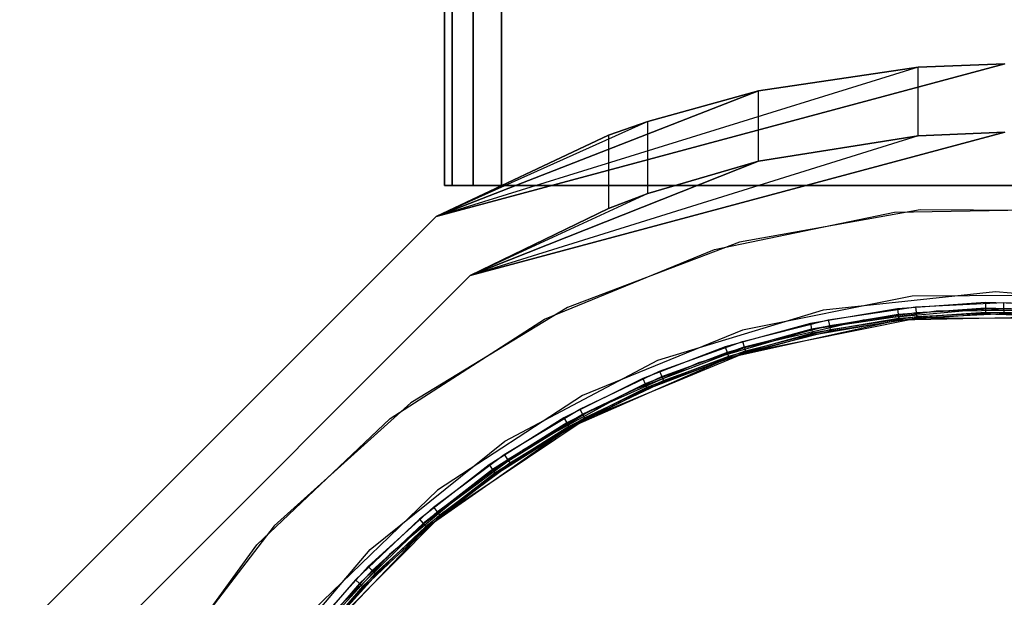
# Model space of a CAD drawing. Extents: x -2 to 2, y -2 to 5.79.
# Tile 6 of 9: x -1.73 to 0, y 1.06 to 2.08. Entities that reach past the tile are written whole.
import ezdxf

# ---------------------------------------------------------------- set-up
doc = ezdxf.new("R2010")
doc.units = 0
doc.header["$LTSCALE"] = 2.54
doc.layers.get('0').update_dxf_attribs({"color": 13, "linetype": 'CONTINUOUS'})

# ---------------------------------------------------------------- blocks, each defined once
blk = doc.blocks.new('GRUPUJ_5')
at = {"color": 0}
for p, q in [((1.015, 7.7863, 11.0792), (1.015, 3.7863, 11.0792)), ((1.015, 3.7863, 25.8792), (1.015, 7.7863, 25.8792)), ((1.015, 7.7863, 11.0792), (1.015, 3.7863, 11.0792)), ((1.015, 3.7863, 25.8792), (1.015, 7.7863, 25.8792)), ((1.0284, 3.7863, 11.0292), (1.0284, 7.7863, 11.0292)), ((1.0284, 7.7863, 25.9292), (1.0284, 3.7863, 25.9292)), ((1.0284, 3.7863, 11.0292), (1.0284, 7.7863, 11.0292)), ((1.0284, 7.7863, 25.9292), (1.0284, 3.7863, 25.9292)), ((1.065, 3.7863, 10.9926), (1.065, 7.7863, 10.9926)), ((1.065, 3.7863, 10.9926), (1.065, 7.7863, 10.9926)), ((1.065, 7.7863, 25.9658), (1.065, 3.7863, 25.9658)), ((1.065, 7.7863, 25.9658), (1.065, 3.7863, 25.9658)), ((1.115, 3.7863, 10.9792), (1.115, 7.7863, 10.9792)), ((1.115, 7.7863, 25.9792), (1.115, 3.7863, 25.9792)), ((1.115, 3.7863, 10.9792), (1.115, 7.7863, 10.9792)), ((1.115, 7.7863, 25.9792), (1.115, 3.7863, 25.9792)), ((1, 3.7321), (2, 4)), ((1, 3.7321), (2, 4)), ((2, 4, 23.3125), (1, 3.7321, 60)), ((2, 4, 60), (1, 3.7321, 60)), ((2, 4, 23.3125), (1, 3.7321, 60)), ((2, 4, 60), (1, 3.7321, 60)), ((1.8473, 3.9942, 19.73), (2, 4)), ((2, 4, 23.3125), (1.8473, 3.9942, 23.2949)), ((1.8473, 3.9942, 19.73), (2, 4)), ((1.8473, 3.9942, 19.73), (2, 4, 19.7125)), ((1.8473, 3.9942, 19.73), (2, 4, 19.7125)), ((2, 4, 23.3125), (1.8473, 3.9942, 23.2949)), ((1.8473, 3.9942, 19.73), (1, 3.7321)), ((1.8473, 3.9942, 23.2949), (1, 3.7321, 60)), ((1.8473, 3.9942, 19.73), (1, 3.7321)), ((1.8473, 3.9942, 23.2949), (1, 3.7321, 60)), ((1.8473, 3.9942, 23.2949), (1.5666, 3.9525, 23.1598)), ((1.5666, 3.9525, 19.8652), (1.8473, 3.9942, 19.73)), ((1.5666, 3.9525, 19.8652), (1.8473, 3.9942, 19.73)), ((1.8473, 3.9942, 23.2949), (1.5666, 3.9525, 23.1598)), ((1.8473, 3.8738, 19.73), (1.8473, 3.9942, 19.73)), ((1.8473, 3.8738, 19.73), (1.8473, 3.9942, 19.73)), ((1.8473, 3.8738, 23.2949), (1.8473, 3.9942, 23.2949)), ((1.8473, 3.8738, 23.2949), (1.8473, 3.9942, 23.2949)), ((1, 3.7321, 60), (1.5666, 3.9525, 23.1598)), ((1.5666, 3.9525, 19.8652), (1, 3.7321)), ((1, 3.7321, 60), (1.5666, 3.9525, 23.1598)), ((1.5666, 3.9525, 19.8652), (1, 3.7321)), ((1.5666, 3.9525, 23.1598), (1.3724, 3.899, 22.9162)), ((1.3724, 3.899, 20.1087), (1.5666, 3.9525, 19.8652)), ((1.5666, 3.9525, 23.1598), (1.3724, 3.899, 22.9162)), ((1.3724, 3.899, 20.1087), (1.5666, 3.9525, 19.8652)), ((1.5666, 3.8294, 19.8652), (1.5666, 3.9525, 19.8652)), ((1.5666, 3.8294, 23.1598), (1.5666, 3.9525, 23.1598)), ((1.5666, 3.8294, 19.8652), (1.5666, 3.9525, 19.8652)), ((1.5666, 3.8294, 23.1598), (1.5666, 3.9525, 23.1598)), ((1.3724, 3.899, 22.9162), (1, 3.7321, 60)), ((1.3724, 3.899, 20.1087), (1, 3.7321)), ((1.3724, 3.899, 20.1087), (1, 3.7321)), ((1.3724, 3.899, 22.9162), (1, 3.7321, 60)), ((1.303, 3.8746, 20.4125), (1.3724, 3.899, 20.1087)), ((1.3724, 3.899, 22.9162), (1.303, 3.8746, 22.6125)), ((1.3724, 3.899, 22.9162), (1.303, 3.8746, 22.6125)), ((1.303, 3.8746, 20.4125), (1.3724, 3.899, 20.1087)), ((1.3724, 3.7721, 22.9162), (1.3724, 3.899, 22.9162)), ((1.3724, 3.7721, 20.1087), (1.3724, 3.899, 20.1087)), ((1.3724, 3.7721, 22.9162), (1.3724, 3.899, 22.9162)), ((1.3724, 3.7721, 20.1087), (1.3724, 3.899, 20.1087)), ((2, 3.88, 19.7125), (1.06, 3.6281)), ((2, 3.88, 19.7125), (1.06, 3.6281)), ((2, 3.88), (1.06, 3.6281)), ((2, 3.88), (1.06, 3.6281)), ((1.06, 3.6281, 60), (2, 3.88, 60)), ((1.06, 3.6281, 60), (2, 3.88, 60)), ((2, 3.88, 19.7125), (1.8473, 3.8738, 19.73)), ((1.8473, 3.8738, 23.2949), (2, 3.88, 60)), ((1.8473, 3.8738, 23.2949), (2, 3.88, 60)), ((1.8473, 3.8738, 23.2949), (2, 3.88, 23.3125)), ((2, 3.88, 19.7125), (1.8473, 3.8738, 19.73)), ((1.8473, 3.8738, 23.2949), (2, 3.88, 23.3125)), ((1, 3.7321), (1.303, 3.8746, 20.4125)), ((1, 3.7321), (1.303, 3.8746, 20.4125)), ((1.303, 3.8746, 22.6125), (1, 3.7321, 60)), ((1.303, 3.8746, 22.6125), (1, 3.7321, 60)), ((1.8473, 3.8738, 19.73), (1.06, 3.6281)), ((1.8473, 3.8738, 19.73), (1.06, 3.6281)), ((1.8473, 3.8738, 23.2949), (1.06, 3.6281, 60)), ((1.8473, 3.8738, 23.2949), (1.06, 3.6281, 60)), ((1.303, 3.8746, 22.6125), (1.303, 3.8746, 20.4125)), ((1.303, 3.8746, 22.6125), (1.303, 3.746, 22.6125)), ((1.303, 3.8746, 20.4125), (1.303, 3.746, 20.4125)), ((1.303, 3.8746, 20.4125), (1.303, 3.746, 20.4125)), ((1.303, 3.8746, 22.6125), (1.303, 3.8746, 20.4125)), ((1.303, 3.8746, 22.6125), (1.303, 3.746, 22.6125)), ((1.8473, 3.8738, 19.73), (1.5666, 3.8294, 19.8652)), ((1.5666, 3.8294, 23.1598), (1.8473, 3.8738, 23.2949)), ((1.8473, 3.8738, 19.73), (1.5666, 3.8294, 19.8652)), ((1.5666, 3.8294, 23.1598), (1.8473, 3.8738, 23.2949)), ((1.06, 3.6281), (1.5666, 3.8294, 19.8652)), ((1.5666, 3.8294, 23.1598), (1.06, 3.6281, 60)), ((1.5666, 3.8294, 23.1598), (1.06, 3.6281, 60)), ((1.06, 3.6281), (1.5666, 3.8294, 19.8652)), ((1.3724, 3.7721, 22.9162), (1.5666, 3.8294, 23.1598)), ((1.5666, 3.8294, 19.8652), (1.3724, 3.7721, 20.1087)), ((1.3724, 3.7721, 22.9162), (1.5666, 3.8294, 23.1598)), ((1.5666, 3.8294, 19.8652), (1.3724, 3.7721, 20.1087)), ((1.015, 3.7863, 25.8792), (1.015, 3.7863, 11.0792)), ((1.015, 3.7863, 11.0792), (1.0284, 3.7863, 11.0292)), ((1.0284, 3.7863, 25.9292), (1.015, 3.7863, 25.8792)), ((1.0284, 3.7863, 25.9292), (1.015, 3.7863, 25.8792)), ((1.015, 3.7863, 25.8792), (1.015, 3.7863, 11.0792)), ((1.015, 3.7863, 11.0792), (1.0284, 3.7863, 11.0292)), ((1.0284, 3.7863, 11.0292), (1.065, 3.7863, 10.9926)), ((1.065, 3.7863, 25.9658), (1.0284, 3.7863, 25.9292)), ((1.065, 3.7863, 25.9658), (1.0284, 3.7863, 25.9292)), ((1.0284, 3.7863, 11.0292), (1.065, 3.7863, 10.9926)), ((1.065, 3.7863, 10.9926), (1.115, 3.7863, 10.9792)), ((1.115, 3.7863, 25.9792), (1.065, 3.7863, 25.9658)), ((1.115, 3.7863, 25.9792), (1.065, 3.7863, 25.9658)), ((1.065, 3.7863, 10.9926), (1.115, 3.7863, 10.9792)), ((1.115, 3.7863, 10.9792), (2.915, 3.7863, 10.9792)), ((2.915, 3.7863, 25.9792), (1.115, 3.7863, 25.9792)), ((1.115, 3.7863, 10.9792), (2.915, 3.7863, 10.9792)), ((2.915, 3.7863, 25.9792), (1.115, 3.7863, 25.9792)), ((1.3724, 3.7721, 22.9162), (1.06, 3.6281, 60)), ((1.3724, 3.7721, 22.9162), (1.06, 3.6281, 60)), ((1.3724, 3.7721, 20.1087), (1.06, 3.6281)), ((1.3724, 3.7721, 20.1087), (1.06, 3.6281)), ((1.303, 3.746, 22.6125), (1.3724, 3.7721, 22.9162)), ((1.303, 3.746, 22.6125), (1.3724, 3.7721, 22.9162)), ((1.3724, 3.7721, 20.1087), (1.303, 3.746, 20.4125)), ((1.3724, 3.7721, 20.1087), (1.303, 3.746, 20.4125)), ((1.06, 3.6281, 60), (1.303, 3.746, 22.6125)), ((1.303, 3.746, 20.4125), (1.06, 3.6281)), ((1.06, 3.6281, 60), (1.303, 3.746, 22.6125)), ((1.303, 3.746, 20.4125), (1.06, 3.6281)), ((1.303, 3.746, 20.4125), (1.303, 3.746, 22.6125)), ((1.303, 3.746, 20.4125), (1.303, 3.746, 22.6125)), ((1.4896, 3.6739, 58.28), (1.8059, 3.7392, 58.28)), ((1.4896, 3.6739, 58.55), (1.8059, 3.7392, 58.55)), ((1.4896, 3.6739, 58.28), (1.8059, 3.7392, 58.28)), ((1.4896, 3.6739, 58.55), (1.8059, 3.7392, 58.55)), ((1.851, 3.7436, 1.72), (1.5332, 3.6866, 1.72)), ((1.851, 3.7436, 1.45), (1.5332, 3.6866, 1.45)), ((1.851, 3.7436, 1.45), (1.5332, 3.6866, 1.45)), ((1.851, 3.7436, 1.72), (1.5332, 3.6866, 1.72)), ((1.8059, 3.7392, 58.28), (2.1287, 3.7453, 58.28)), ((1.8059, 3.7392, 58.28), (2.1287, 3.7453, 58.28)), ((1.8059, 3.7392, 58.55), (2.1287, 3.7453, 58.55)), ((1.8059, 3.7392, 58.55), (2.1287, 3.7453, 58.55)), ((1.8059, 3.7392, 58.28), (1.8059, 3.7392, 58.55)), ((1.8059, 3.7392, 58.28), (1.8059, 3.7392, 58.55)), ((1.851, 3.7436, 1.72), (1.851, 3.7436, 1.45)), ((2.174, 3.7413, 1.72), (1.851, 3.7436, 1.72)), ((2.174, 3.7413, 1.45), (1.851, 3.7436, 1.45)), ((1.851, 3.7436, 1.72), (1.851, 3.7436, 1.45)), ((2.174, 3.7413, 1.45), (1.851, 3.7436, 1.45)), ((2.174, 3.7413, 1.72), (1.851, 3.7436, 1.72)), ((0.2679, 3), (1, 3.7321)), ((0.2679, 3), (1, 3.7321)), ((1, 3.7321, 60), (0.2679, 3, 60)), ((1, 3.7321, 60), (0.2679, 3, 60)), ((1, 3.7321), (1, 3.7321, 60)), ((1, 3.7321), (1, 3.7321, 60)), ((1.1907, 3.5516, 58.28), (1.4896, 3.6739, 58.28)), ((1.1907, 3.5516, 58.55), (1.4896, 3.6739, 58.55)), ((1.1907, 3.5516, 58.28), (1.4896, 3.6739, 58.28)), ((1.1907, 3.5516, 58.55), (1.4896, 3.6739, 58.55)), ((1.5332, 3.6866, 1.45), (1.2312, 3.5721, 1.45)), ((1.5332, 3.6866, 1.72), (1.2312, 3.5721, 1.72)), ((1.5332, 3.6866, 1.72), (1.2312, 3.5721, 1.72)), ((1.5332, 3.6866, 1.45), (1.2312, 3.5721, 1.45)), ((1.4896, 3.6739, 58.28), (1.4896, 3.6739, 58.55)), ((1.4896, 3.6739, 58.28), (1.4896, 3.6739, 58.55)), ((1.5332, 3.6866, 1.72), (1.5332, 3.6866, 1.45)), ((1.5332, 3.6866, 1.72), (1.5332, 3.6866, 1.45)), ((1.06, 3.6281), (0.3719, 2.94)), ((0.3719, 2.94, 60), (1.06, 3.6281, 60)), ((0.3719, 2.94, 60), (1.06, 3.6281, 60)), ((1.06, 3.6281), (0.3719, 2.94)), ((1.06, 3.6281, 60), (1.06, 3.6281)), ((1.06, 3.6281, 60), (1.06, 3.6281)), ((1.8371, 3.5917, 1.45), (1.5388, 3.5321, 1.45)), ((1.8371, 3.5917, 1.45), (1.5388, 3.5321, 1.45)), ((1.8371, 3.5917, 1.5), (1.5388, 3.5321, 1.5)), ((1.8371, 3.5917, 1.5), (1.5388, 3.5321, 1.5)), ((1.6809, 3.5679, 58.55), (1.9834, 3.5999, 58.55)), ((1.6809, 3.5679, 58.55), (1.9834, 3.5999, 58.55)), ((1.6809, 3.5679, 58.5), (1.9834, 3.5999, 58.5)), ((1.6809, 3.5679, 58.5), (1.9834, 3.5999, 58.5)), ((2.1412, 3.5938, 1.45), (1.8371, 3.5917, 1.45)), ((2.1412, 3.5938, 1.45), (1.8371, 3.5917, 1.45)), ((2.1412, 3.5938, 1.5), (1.8371, 3.5917, 1.5)), ((2.1412, 3.5938, 1.5), (1.8371, 3.5917, 1.5)), ((1.8371, 3.5917, 1.45), (1.8371, 3.5917, 1.5)), ((1.8371, 3.5917, 1.45), (1.8371, 3.5917, 1.5)), ((1.9834, 3.5999, 58.55), (2.2865, 3.5741, 58.55)), ((1.9834, 3.5999, 58.55), (2.2865, 3.5741, 58.55)), ((1.9834, 3.5999, 58.55), (1.9834, 3.5999, 58.5)), ((1.9834, 3.5999, 58.5), (2.2865, 3.5741, 58.5)), ((1.9834, 3.5999, 58.55), (1.9834, 3.5999, 58.5)), ((1.9834, 3.5999, 58.5), (2.2865, 3.5741, 58.5)), ((1.2312, 3.5721, 1.45), (0.9554, 3.4041, 1.45)), ((1.2312, 3.5721, 1.72), (0.9554, 3.4041, 1.72)), ((1.2312, 3.5721, 1.72), (0.9554, 3.4041, 1.72)), ((1.2312, 3.5721, 1.45), (0.9554, 3.4041, 1.45)), ((1.2312, 3.5721, 1.72), (1.2312, 3.5721, 1.45)), ((1.2312, 3.5721, 1.72), (1.2312, 3.5721, 1.45)), ((1.39, 3.4791, 58.55), (1.6809, 3.5679, 58.55)), ((1.39, 3.4791, 58.5), (1.6809, 3.5679, 58.5)), ((1.39, 3.4791, 58.55), (1.6809, 3.5679, 58.55)), ((1.39, 3.4791, 58.5), (1.6809, 3.5679, 58.5)), ((1.811, 3.5696, 1.5), (1.658, 3.5435, 1.5)), ((1.811, 3.5696, 1.5), (1.658, 3.5435, 1.5)), ((1.6809, 3.5679, 58.55), (1.6809, 3.5679, 58.5)), ((1.6809, 3.5679, 58.55), (1.6809, 3.5679, 58.5)), ((1.6894, 3.5501, 58.5), (1.8428, 3.5731, 58.5)), ((1.6894, 3.5501, 58.5), (1.8428, 3.5731, 58.5)), ((1.7508, 3.5501, 58.28), (1.9642, 3.5696, 58.28)), ((1.9657, 3.5805, 1.5), (1.811, 3.5696, 1.5)), ((1.9657, 3.5805, 1.5), (1.811, 3.5696, 1.5)), ((1.811, 3.5696, 1.5), (1.8121, 3.5596, 1.4973)), ((1.811, 3.5696, 1.5), (1.8121, 3.5596, 1.4973)), ((1.9659, 3.5705, 1.4973), (1.8121, 3.5596, 1.4973)), ((1.9659, 3.5705, 1.4973), (1.8121, 3.5596, 1.4973)), ((1.8428, 3.5731, 58.5), (1.9977, 3.5809, 58.5)), ((1.8428, 3.5731, 58.5), (1.9977, 3.5809, 58.5)), ((1.8428, 3.5731, 58.5), (1.8438, 3.5631, 58.5027)), ((1.8428, 3.5731, 58.5), (1.8438, 3.5631, 58.5027)), ((1.8438, 3.5631, 58.5027), (1.9977, 3.5709, 58.5027)), ((1.8438, 3.5631, 58.5027), (1.9977, 3.5709, 58.5027)), ((2.0932, 3.5672, 1.72), (1.8789, 3.5653, 1.72)), ((1.9642, 3.5696, 58.28), (2.1783, 3.5598, 58.28)), ((2.1208, 3.5763, 1.5), (1.9657, 3.5805, 1.5)), ((1.9657, 3.5805, 1.5), (1.9659, 3.5705, 1.4973)), ((1.9657, 3.5805, 1.5), (1.9659, 3.5705, 1.4973)), ((2.1208, 3.5763, 1.5), (1.9657, 3.5805, 1.5)), ((1.9659, 3.5705, 1.4973), (1.9661, 3.5632, 1.49)), ((1.9659, 3.5705, 1.4973), (1.9661, 3.5632, 1.49)), ((2.12, 3.5663, 1.4973), (1.9659, 3.5705, 1.4973)), ((2.12, 3.5663, 1.4973), (1.9659, 3.5705, 1.4973)), ((1.9977, 3.5809, 58.5), (2.1527, 3.5735, 58.5)), ((1.9977, 3.5809, 58.5), (1.9977, 3.5709, 58.5027)), ((1.9977, 3.5809, 58.5), (2.1527, 3.5735, 58.5)), ((1.9977, 3.5809, 58.5), (1.9977, 3.5709, 58.5027)), ((1.9977, 3.5709, 58.5027), (2.1517, 3.5636, 58.5027)), ((1.9977, 3.5709, 58.5027), (1.9978, 3.5636, 58.51)), ((1.9977, 3.5709, 58.5027), (2.1517, 3.5636, 58.5027)), ((1.9977, 3.5709, 58.5027), (1.9978, 3.5636, 58.51)), ((0.9194, 3.3765, 58.28), (1.1907, 3.5516, 58.28)), ((0.9194, 3.3765, 58.55), (1.1907, 3.5516, 58.55)), ((0.9194, 3.3765, 58.28), (1.1907, 3.5516, 58.28)), ((0.9194, 3.3765, 58.55), (1.1907, 3.5516, 58.55)), ((1.1907, 3.5516, 58.28), (1.1907, 3.5516, 58.55)), ((1.1907, 3.5516, 58.28), (1.1907, 3.5516, 58.55)), ((1.8133, 3.5497, 1.45), (1.5146, 3.4835, 1.45)), ((1.8133, 3.5497, 1.45), (1.5146, 3.4835, 1.45)), ((1.5389, 3.5122, 58.5), (1.6894, 3.5501, 58.5)), ((1.5389, 3.5122, 58.5), (1.6894, 3.5501, 58.5)), ((1.5421, 3.5017, 58.28), (1.7508, 3.5501, 58.28)), ((1.5447, 3.493, 58.55), (1.8448, 3.5532, 58.55)), ((1.5447, 3.493, 58.55), (1.8448, 3.5532, 58.55)), ((1.8121, 3.5596, 1.4973), (1.6602, 3.5337, 1.4973)), ((1.8121, 3.5596, 1.4973), (1.6602, 3.5337, 1.4973)), ((1.813, 3.5524, 1.49), (1.6618, 3.5266, 1.49)), ((1.813, 3.5524, 1.49), (1.6618, 3.5266, 1.49)), ((1.6623, 3.5239, 1.48), (1.8133, 3.5497, 1.48)), ((1.6623, 3.5239, 1.48), (1.8133, 3.5497, 1.45)), ((1.6623, 3.5239, 1.48), (1.8133, 3.5497, 1.45)), ((1.6623, 3.5239, 1.48), (1.8133, 3.5497, 1.48)), ((1.8789, 3.5653, 1.72), (1.6669, 3.5343, 1.72)), ((1.6894, 3.5501, 58.5), (1.6913, 3.5403, 58.5027)), ((1.6894, 3.5501, 58.5), (1.6913, 3.5403, 58.5027)), ((1.6913, 3.5403, 58.5027), (1.8438, 3.5631, 58.5027)), ((1.6913, 3.5403, 58.5027), (1.8438, 3.5631, 58.5027)), ((1.6928, 3.5331, 58.51), (1.8445, 3.5558, 58.51)), ((1.6928, 3.5331, 58.51), (1.8445, 3.5558, 58.51)), ((1.8448, 3.5532, 58.52), (1.6933, 3.5305, 58.52)), ((1.8448, 3.5532, 58.55), (1.6933, 3.5305, 58.52)), ((1.8448, 3.5532, 58.55), (1.6933, 3.5305, 58.52)), ((1.8448, 3.5532, 58.52), (1.6933, 3.5305, 58.52)), ((1.8121, 3.5596, 1.4973), (1.813, 3.5524, 1.49)), ((1.8121, 3.5596, 1.4973), (1.813, 3.5524, 1.49)), ((1.9661, 3.5632, 1.49), (1.813, 3.5524, 1.49)), ((1.9661, 3.5632, 1.49), (1.813, 3.5524, 1.49)), ((1.813, 3.5524, 1.49), (1.8133, 3.5497, 1.48)), ((1.813, 3.5524, 1.49), (1.8133, 3.5497, 1.48)), ((1.8133, 3.5497, 1.48), (1.9661, 3.5605, 1.48)), ((1.8133, 3.5497, 1.48), (1.9661, 3.5605, 1.48)), ((1.8133, 3.5497, 1.45), (1.9661, 3.5605, 1.48)), ((1.8133, 3.5497, 1.45), (1.9661, 3.5605, 1.48)), ((2.1193, 3.5563, 1.45), (1.8133, 3.5497, 1.45)), ((2.1193, 3.5563, 1.45), (1.8133, 3.5497, 1.45)), ((1.8133, 3.5497, 1.48), (1.8133, 3.5497, 1.45)), ((1.8133, 3.5497, 1.48), (1.8133, 3.5497, 1.45)), ((1.8438, 3.5631, 58.5027), (1.8445, 3.5558, 58.51)), ((1.8438, 3.5631, 58.5027), (1.8445, 3.5558, 58.51)), ((1.8445, 3.5558, 58.51), (1.9978, 3.5636, 58.51)), ((1.8445, 3.5558, 58.51), (1.9978, 3.5636, 58.51)), ((1.8445, 3.5558, 58.51), (1.8448, 3.5532, 58.52)), ((1.8445, 3.5558, 58.51), (1.8448, 3.5532, 58.52)), ((1.9978, 3.5609, 58.52), (1.8448, 3.5532, 58.55)), ((1.9978, 3.5609, 58.52), (1.8448, 3.5532, 58.55)), ((1.9978, 3.5609, 58.52), (1.8448, 3.5532, 58.52)), ((1.9978, 3.5609, 58.52), (1.8448, 3.5532, 58.52)), ((1.8448, 3.5532, 58.55), (2.1508, 3.5536, 58.55)), ((1.8448, 3.5532, 58.55), (2.1508, 3.5536, 58.55)), ((1.8448, 3.5532, 58.52), (1.8448, 3.5532, 58.55)), ((1.8448, 3.5532, 58.52), (1.8448, 3.5532, 58.55)), ((2.1195, 3.559, 1.49), (1.9661, 3.5632, 1.49)), ((1.9661, 3.5632, 1.49), (1.9661, 3.5605, 1.48)), ((2.1195, 3.559, 1.49), (1.9661, 3.5632, 1.49)), ((1.9661, 3.5632, 1.49), (1.9661, 3.5605, 1.48)), ((1.9661, 3.5605, 1.48), (2.1193, 3.5563, 1.48)), ((1.9661, 3.5605, 1.48), (2.1193, 3.5563, 1.45)), ((1.9661, 3.5605, 1.48), (2.1193, 3.5563, 1.48)), ((1.9661, 3.5605, 1.48), (2.1193, 3.5563, 1.45)), ((1.9978, 3.5636, 58.51), (2.151, 3.5563, 58.51)), ((1.9978, 3.5636, 58.51), (1.9978, 3.5609, 58.52)), ((1.9978, 3.5636, 58.51), (2.151, 3.5563, 58.51)), ((1.9978, 3.5636, 58.51), (1.9978, 3.5609, 58.52)), ((2.1508, 3.5536, 58.55), (1.9978, 3.5609, 58.52)), ((2.1508, 3.5536, 58.52), (1.9978, 3.5609, 58.52)), ((2.1508, 3.5536, 58.55), (1.9978, 3.5609, 58.52)), ((2.1508, 3.5536, 58.52), (1.9978, 3.5609, 58.52)), ((1.5388, 3.5321, 1.45), (1.2572, 3.4171, 1.45)), ((1.5388, 3.5321, 1.45), (1.2572, 3.4171, 1.45)), ((1.5388, 3.5321, 1.5), (1.2572, 3.4171, 1.5)), ((1.5388, 3.5321, 1.5), (1.2572, 3.4171, 1.5)), ((1.6669, 3.5343, 1.72), (1.4611, 3.4746, 1.72)), ((1.658, 3.5435, 1.5), (1.5084, 3.5025, 1.5)), ((1.658, 3.5435, 1.5), (1.5084, 3.5025, 1.5)), ((1.6602, 3.5337, 1.4973), (1.5115, 3.493, 1.4973)), ((1.6602, 3.5337, 1.4973), (1.5115, 3.493, 1.4973)), ((1.5388, 3.5321, 1.45), (1.5388, 3.5321, 1.5)), ((1.5388, 3.5321, 1.45), (1.5388, 3.5321, 1.5)), ((1.5418, 3.5026, 58.5027), (1.6913, 3.5403, 58.5027)), ((1.5418, 3.5026, 58.5027), (1.6913, 3.5403, 58.5027)), ((1.544, 3.4956, 58.51), (1.6928, 3.5331, 58.51)), ((1.544, 3.4956, 58.51), (1.6928, 3.5331, 58.51)), ((1.658, 3.5435, 1.5), (1.6602, 3.5337, 1.4973)), ((1.658, 3.5435, 1.5), (1.6602, 3.5337, 1.4973)), ((1.6602, 3.5337, 1.4973), (1.6618, 3.5266, 1.49)), ((1.6602, 3.5337, 1.4973), (1.6618, 3.5266, 1.49)), ((1.6913, 3.5403, 58.5027), (1.6928, 3.5331, 58.51)), ((1.6913, 3.5403, 58.5027), (1.6928, 3.5331, 58.51)), ((1.6928, 3.5331, 58.51), (1.6933, 3.5305, 58.52)), ((1.6928, 3.5331, 58.51), (1.6933, 3.5305, 58.52)), ((1.6618, 3.5266, 1.49), (1.5138, 3.486, 1.49)), ((1.6618, 3.5266, 1.49), (1.5138, 3.486, 1.49)), ((1.5146, 3.4835, 1.48), (1.6623, 3.5239, 1.48)), ((1.5146, 3.4835, 1.48), (1.6623, 3.5239, 1.48)), ((1.5146, 3.4835, 1.45), (1.6623, 3.5239, 1.48)), ((1.5146, 3.4835, 1.45), (1.6623, 3.5239, 1.48)), ((1.6933, 3.5305, 58.52), (1.5447, 3.493, 58.55)), ((1.6933, 3.5305, 58.52), (1.5447, 3.493, 58.55)), ((1.6933, 3.5305, 58.52), (1.5447, 3.493, 58.52)), ((1.6933, 3.5305, 58.52), (1.5447, 3.493, 58.52)), ((1.6618, 3.5266, 1.49), (1.6623, 3.5239, 1.48)), ((1.6618, 3.5266, 1.49), (1.6623, 3.5239, 1.48)), ((1.3419, 3.4254, 58.28), (1.5421, 3.5017, 58.28)), ((1.5084, 3.5025, 1.5), (1.3635, 3.4471, 1.5)), ((1.5084, 3.5025, 1.5), (1.3635, 3.4471, 1.5)), ((1.3929, 3.4597, 58.5), (1.5389, 3.5122, 58.5)), ((1.3929, 3.4597, 58.5), (1.5389, 3.5122, 58.5)), ((1.3968, 3.4505, 58.5027), (1.5418, 3.5026, 58.5027)), ((1.3968, 3.4505, 58.5027), (1.5418, 3.5026, 58.5027)), ((1.5084, 3.5025, 1.5), (1.5115, 3.493, 1.4973)), ((1.5084, 3.5025, 1.5), (1.5115, 3.493, 1.4973)), ((1.5389, 3.5122, 58.5), (1.5418, 3.5026, 58.5027)), ((1.5389, 3.5122, 58.5), (1.5418, 3.5026, 58.5027)), ((1.5418, 3.5026, 58.5027), (1.544, 3.4956, 58.51)), ((1.5418, 3.5026, 58.5027), (1.544, 3.4956, 58.51)), ((1.5146, 3.4835, 1.45), (1.2345, 3.3603, 1.45)), ((1.5146, 3.4835, 1.45), (1.2345, 3.3603, 1.45)), ((1.2622, 3.3755, 58.55), (1.5447, 3.493, 58.55)), ((1.2622, 3.3755, 58.55), (1.5447, 3.493, 58.55)), ((1.5115, 3.493, 1.4973), (1.3675, 3.4379, 1.4973)), ((1.5115, 3.493, 1.4973), (1.3675, 3.4379, 1.4973)), ((1.5138, 3.486, 1.49), (1.3704, 3.4312, 1.49)), ((1.5138, 3.486, 1.49), (1.3704, 3.4312, 1.49)), ((1.3715, 3.4288, 1.48), (1.5146, 3.4835, 1.48)), ((1.3715, 3.4288, 1.48), (1.5146, 3.4835, 1.45)), ((1.3715, 3.4288, 1.48), (1.5146, 3.4835, 1.45)), ((1.3715, 3.4288, 1.48), (1.5146, 3.4835, 1.48)), ((1.3996, 3.4437, 58.51), (1.544, 3.4956, 58.51)), ((1.3996, 3.4437, 58.51), (1.544, 3.4956, 58.51)), ((1.5447, 3.493, 58.52), (1.4006, 3.4412, 58.52)), ((1.5447, 3.493, 58.55), (1.4006, 3.4412, 58.52)), ((1.5447, 3.493, 58.55), (1.4006, 3.4412, 58.52)), ((1.5447, 3.493, 58.52), (1.4006, 3.4412, 58.52)), ((1.5115, 3.493, 1.4973), (1.5138, 3.486, 1.49)), ((1.5115, 3.493, 1.4973), (1.5138, 3.486, 1.49)), ((1.5138, 3.486, 1.49), (1.5146, 3.4835, 1.48)), ((1.5138, 3.486, 1.49), (1.5146, 3.4835, 1.48)), ((1.5146, 3.4835, 1.48), (1.5146, 3.4835, 1.45)), ((1.5146, 3.4835, 1.48), (1.5146, 3.4835, 1.45)), ((1.544, 3.4956, 58.51), (1.5447, 3.493, 58.52)), ((1.544, 3.4956, 58.51), (1.5447, 3.493, 58.52)), ((1.5447, 3.493, 58.52), (1.5447, 3.493, 58.55)), ((1.5447, 3.493, 58.52), (1.5447, 3.493, 58.55)), ((1.1211, 3.337, 58.55), (1.39, 3.4791, 58.55)), ((1.1211, 3.337, 58.55), (1.39, 3.4791, 58.55)), ((1.1211, 3.337, 58.5), (1.39, 3.4791, 58.5)), ((1.1211, 3.337, 58.5), (1.39, 3.4791, 58.5)), ((1.4611, 3.4746, 1.72), (1.2653, 3.3875, 1.72)), ((1.39, 3.4791, 58.55), (1.39, 3.4791, 58.5)), ((1.39, 3.4791, 58.55), (1.39, 3.4791, 58.5)), ((1.3635, 3.4471, 1.5), (1.2247, 3.3777, 1.5)), ((1.3635, 3.4471, 1.5), (1.2247, 3.3777, 1.5)), ((1.2528, 3.3932, 58.5), (1.3929, 3.4597, 58.5)), ((1.2528, 3.3932, 58.5), (1.3929, 3.4597, 58.5)), ((1.2575, 3.3843, 58.5027), (1.3968, 3.4505, 58.5027)), ((1.2575, 3.3843, 58.5027), (1.3968, 3.4505, 58.5027)), ((1.3635, 3.4471, 1.5), (1.3675, 3.4379, 1.4973)), ((1.3635, 3.4471, 1.5), (1.3675, 3.4379, 1.4973)), ((1.3929, 3.4597, 58.5), (1.3968, 3.4505, 58.5027)), ((1.3929, 3.4597, 58.5), (1.3968, 3.4505, 58.5027)), ((1.3968, 3.4505, 58.5027), (1.3996, 3.4437, 58.51)), ((1.3968, 3.4505, 58.5027), (1.3996, 3.4437, 58.51)), ((1.3675, 3.4379, 1.4973), (1.2296, 3.369, 1.4973)), ((1.3675, 3.4379, 1.4973), (1.2296, 3.369, 1.4973)), ((1.3704, 3.4312, 1.49), (1.2332, 3.3626, 1.49)), ((1.3704, 3.4312, 1.49), (1.2332, 3.3626, 1.49)), ((1.2345, 3.3603, 1.48), (1.3715, 3.4288, 1.48)), ((1.2345, 3.3603, 1.45), (1.3715, 3.4288, 1.48)), ((1.2345, 3.3603, 1.48), (1.3715, 3.4288, 1.48)), ((1.2345, 3.3603, 1.45), (1.3715, 3.4288, 1.48)), ((1.261, 3.3779, 58.51), (1.3996, 3.4437, 58.51)), ((1.261, 3.3779, 58.51), (1.3996, 3.4437, 58.51)), ((1.4006, 3.4412, 58.52), (1.2622, 3.3755, 58.55)), ((1.4006, 3.4412, 58.52), (1.2622, 3.3755, 58.52)), ((1.4006, 3.4412, 58.52), (1.2622, 3.3755, 58.55)), ((1.4006, 3.4412, 58.52), (1.2622, 3.3755, 58.52)), ((1.3675, 3.4379, 1.4973), (1.3704, 3.4312, 1.49)), ((1.3675, 3.4379, 1.4973), (1.3704, 3.4312, 1.49)), ((1.3704, 3.4312, 1.49), (1.3715, 3.4288, 1.48)), ((1.3704, 3.4312, 1.49), (1.3715, 3.4288, 1.48)), ((1.3996, 3.4437, 58.51), (1.4006, 3.4412, 58.52)), ((1.3996, 3.4437, 58.51), (1.4006, 3.4412, 58.52)), ((1.2572, 3.4171, 1.45), (1.0024, 3.2509, 1.45)), ((1.2572, 3.4171, 1.45), (1.0024, 3.2509, 1.45)), ((1.2572, 3.4171, 1.5), (1.0024, 3.2509, 1.5)), ((1.2572, 3.4171, 1.5), (1.0024, 3.2509, 1.5)), ((1.1539, 3.3225, 58.28), (1.3419, 3.4254, 58.28)), ((1.2572, 3.4171, 1.45), (1.2572, 3.4171, 1.5)), ((1.2572, 3.4171, 1.45), (1.2572, 3.4171, 1.5)), ((0.9554, 3.4041, 1.72), (0.7152, 3.1882, 1.72)), ((0.9554, 3.4041, 1.45), (0.7152, 3.1882, 1.45)), ((0.9554, 3.4041, 1.45), (0.7152, 3.1882, 1.45)), ((0.9554, 3.4041, 1.72), (0.7152, 3.1882, 1.72)), ((0.9554, 3.4041, 1.72), (0.9554, 3.4041, 1.45)), ((0.9554, 3.4041, 1.72), (0.9554, 3.4041, 1.45)), ((1.1198, 3.3132, 58.5), (1.2528, 3.3932, 58.5)), ((1.1198, 3.3132, 58.5), (1.2528, 3.3932, 58.5)), ((1.2528, 3.3932, 58.5), (1.2575, 3.3843, 58.5027)), ((1.2528, 3.3932, 58.5), (1.2575, 3.3843, 58.5027)), ((0.6848, 3.1545, 58.28), (0.9194, 3.3765, 58.28)), ((0.6848, 3.1545, 58.28), (0.9194, 3.3765, 58.28)), ((0.6848, 3.1545, 58.55), (0.9194, 3.3765, 58.55)), ((0.6848, 3.1545, 58.55), (0.9194, 3.3765, 58.55)), ((0.9194, 3.3765, 58.28), (0.9194, 3.3765, 58.55)), ((0.9194, 3.3765, 58.28), (0.9194, 3.3765, 58.55)), ((1.008, 3.2052, 58.55), (1.2622, 3.3755, 58.55)), ((1.008, 3.2052, 58.55), (1.2622, 3.3755, 58.55)), ((1.2653, 3.3875, 1.72), (1.0832, 3.2745, 1.72)), ((1.2247, 3.3777, 1.5), (1.0934, 3.2951, 1.5)), ((1.2247, 3.3777, 1.5), (1.0934, 3.2951, 1.5)), ((1.1254, 3.3049, 58.5027), (1.2575, 3.3843, 58.5027)), ((1.1254, 3.3049, 58.5027), (1.2575, 3.3843, 58.5027)), ((1.1295, 3.2988, 58.51), (1.261, 3.3779, 58.51)), ((1.1295, 3.2988, 58.51), (1.261, 3.3779, 58.51)), ((1.2622, 3.3755, 58.52), (1.1309, 3.2966, 58.52)), ((1.2622, 3.3755, 58.55), (1.1309, 3.2966, 58.52)), ((1.2622, 3.3755, 58.55), (1.1309, 3.2966, 58.52)), ((1.2622, 3.3755, 58.52), (1.1309, 3.2966, 58.52)), ((1.2247, 3.3777, 1.5), (1.2296, 3.369, 1.4973)), ((1.2247, 3.3777, 1.5), (1.2296, 3.369, 1.4973)), ((1.2575, 3.3843, 58.5027), (1.261, 3.3779, 58.51)), ((1.2575, 3.3843, 58.5027), (1.261, 3.3779, 58.51)), ((1.261, 3.3779, 58.51), (1.2622, 3.3755, 58.52)), ((1.261, 3.3779, 58.51), (1.2622, 3.3755, 58.52)), ((1.2622, 3.3755, 58.52), (1.2622, 3.3755, 58.55)), ((1.2622, 3.3755, 58.52), (1.2622, 3.3755, 58.55)), ((1.2345, 3.3603, 1.45), (0.9838, 3.1848, 1.45)), ((1.2345, 3.3603, 1.45), (0.9838, 3.1848, 1.45)), ((1.2296, 3.369, 1.4973), (1.0991, 3.2869, 1.4973)), ((1.2296, 3.369, 1.4973), (1.0991, 3.2869, 1.4973)), ((1.2332, 3.3626, 1.49), (1.1033, 3.2809, 1.49)), ((1.2332, 3.3626, 1.49), (1.1033, 3.2809, 1.49)), ((1.1049, 3.2787, 1.48), (1.2345, 3.3603, 1.48)), ((1.1049, 3.2787, 1.48), (1.2345, 3.3603, 1.45)), ((1.1049, 3.2787, 1.48), (1.2345, 3.3603, 1.48)), ((1.1049, 3.2787, 1.48), (1.2345, 3.3603, 1.45)), ((1.2296, 3.369, 1.4973), (1.2332, 3.3626, 1.49)), ((1.2296, 3.369, 1.4973), (1.2332, 3.3626, 1.49)), ((1.2332, 3.3626, 1.49), (1.2345, 3.3603, 1.48)), ((1.2332, 3.3626, 1.49), (1.2345, 3.3603, 1.48)), ((1.2345, 3.3603, 1.48), (1.2345, 3.3603, 1.45)), ((1.2345, 3.3603, 1.48), (1.2345, 3.3603, 1.45)), ((0.8839, 3.1465, 58.55), (1.1211, 3.337, 58.55)), ((0.8839, 3.1465, 58.55), (1.1211, 3.337, 58.55)), ((0.8839, 3.1465, 58.5), (1.1211, 3.337, 58.5)), ((0.8839, 3.1465, 58.5), (1.1211, 3.337, 58.5)), ((1.1211, 3.337, 58.55), (1.1211, 3.337, 58.5)), ((1.1211, 3.337, 58.55), (1.1211, 3.337, 58.5)), ((0.9817, 3.195, 58.28), (1.1539, 3.3225, 58.28)), ((0.9953, 3.2206, 58.5), (1.1198, 3.3132, 58.5)), ((0.9953, 3.2206, 58.5), (1.1198, 3.3132, 58.5)), ((1.1198, 3.3132, 58.5), (1.1254, 3.3049, 58.5027)), ((1.1198, 3.3132, 58.5), (1.1254, 3.3049, 58.5027)), ((1.0934, 3.2951, 1.5), (0.9708, 3.2, 1.5)), ((1.0934, 3.2951, 1.5), (0.9708, 3.2, 1.5)), ((1.0017, 3.2129, 58.5027), (1.1254, 3.3049, 58.5027)), ((1.0017, 3.2129, 58.5027), (1.1254, 3.3049, 58.5027)), ((1.0063, 3.2072, 58.51), (1.1295, 3.2988, 58.51)), ((1.0063, 3.2072, 58.51), (1.1295, 3.2988, 58.51)), ((1.1309, 3.2966, 58.52), (1.008, 3.2052, 58.55)), ((1.1309, 3.2966, 58.52), (1.008, 3.2052, 58.52)), ((1.1309, 3.2966, 58.52), (1.008, 3.2052, 58.55)), ((1.1309, 3.2966, 58.52), (1.008, 3.2052, 58.52)), ((1.0934, 3.2951, 1.5), (1.0991, 3.2869, 1.4973)), ((1.0934, 3.2951, 1.5), (1.0991, 3.2869, 1.4973)), ((1.1254, 3.3049, 58.5027), (1.1295, 3.2988, 58.51)), ((1.1254, 3.3049, 58.5027), (1.1295, 3.2988, 58.51)), ((1.1295, 3.2988, 58.51), (1.1309, 3.2966, 58.52)), ((1.1295, 3.2988, 58.51), (1.1309, 3.2966, 58.52)), ((1.0832, 3.2745, 1.72), (0.9182, 3.1378, 1.72)), ((1.0991, 3.2869, 1.4973), (0.9773, 3.1924, 1.4973)), ((1.0991, 3.2869, 1.4973), (0.9773, 3.1924, 1.4973)), ((1.1033, 3.2809, 1.49), (0.9821, 3.1869, 1.49)), ((1.1033, 3.2809, 1.49), (0.9821, 3.1869, 1.49)), ((0.9838, 3.1848, 1.48), (1.1049, 3.2787, 1.48)), ((0.9838, 3.1848, 1.48), (1.1049, 3.2787, 1.48)), ((0.9838, 3.1848, 1.45), (1.1049, 3.2787, 1.48)), ((0.9838, 3.1848, 1.45), (1.1049, 3.2787, 1.48)), ((1.0991, 3.2869, 1.4973), (1.1033, 3.2809, 1.49)), ((1.0991, 3.2869, 1.4973), (1.1033, 3.2809, 1.49)), ((1.1033, 3.2809, 1.49), (1.1049, 3.2787, 1.48)), ((1.1033, 3.2809, 1.49), (1.1049, 3.2787, 1.48)), ((1.0024, 3.2509, 1.45), (0.7837, 3.0395, 1.45)), ((1.0024, 3.2509, 1.45), (0.7837, 3.0395, 1.45)), ((1.0024, 3.2509, 1.5), (0.7837, 3.0395, 1.5)), ((1.0024, 3.2509, 1.5), (0.7837, 3.0395, 1.5)), ((1.0024, 3.2509, 1.45), (1.0024, 3.2509, 1.5)), ((1.0024, 3.2509, 1.45), (1.0024, 3.2509, 1.5)), ((0.8805, 3.1163, 58.5), (0.9953, 3.2206, 58.5)), ((0.8805, 3.1163, 58.5), (0.9953, 3.2206, 58.5)), ((0.9953, 3.2206, 58.5), (1.0017, 3.2129, 58.5027)), ((0.9953, 3.2206, 58.5), (1.0017, 3.2129, 58.5027)), ((0.792, 2.9885, 58.55), (1.008, 3.2052, 58.55)), ((0.792, 2.9885, 58.55), (1.008, 3.2052, 58.55)), ((0.8876, 3.1092, 58.5027), (1.0017, 3.2129, 58.5027)), ((0.8876, 3.1092, 58.5027), (1.0017, 3.2129, 58.5027)), ((0.8928, 3.104, 58.51), (1.0063, 3.2072, 58.51)), ((0.8928, 3.104, 58.51), (1.0063, 3.2072, 58.51)), ((1.008, 3.2052, 58.55), (0.8947, 3.1021, 58.52)), ((1.008, 3.2052, 58.52), (0.8947, 3.1021, 58.52)), ((1.008, 3.2052, 58.55), (0.8947, 3.1021, 58.52)), ((1.008, 3.2052, 58.52), (0.8947, 3.1021, 58.52)), ((1.0017, 3.2129, 58.5027), (1.0063, 3.2072, 58.51)), ((1.0017, 3.2129, 58.5027), (1.0063, 3.2072, 58.51)), ((1.0063, 3.2072, 58.51), (1.008, 3.2052, 58.52)), ((1.0063, 3.2072, 58.51), (1.008, 3.2052, 58.52)), ((1.008, 3.2052, 58.52), (1.008, 3.2052, 58.55)), ((1.008, 3.2052, 58.52), (1.008, 3.2052, 58.55)), ((0.7152, 3.1882, 1.45), (0.5188, 2.9319, 1.45)), ((0.7152, 3.1882, 1.72), (0.5188, 2.9319, 1.72)), ((0.7152, 3.1882, 1.72), (0.5188, 2.9319, 1.72)), ((0.7152, 3.1882, 1.45), (0.5188, 2.9319, 1.45)), ((0.7152, 3.1882, 1.72), (0.7152, 3.1882, 1.45)), ((0.7152, 3.1882, 1.72), (0.7152, 3.1882, 1.45)), ((0.8285, 3.0452, 58.28), (0.9817, 3.195, 58.28)), ((0.9708, 3.2, 1.5), (0.8582, 3.0933, 1.5)), ((0.9708, 3.2, 1.5), (0.8582, 3.0933, 1.5)), ((0.9773, 3.1924, 1.4973), (0.8654, 3.0864, 1.4973)), ((0.9773, 3.1924, 1.4973), (0.8654, 3.0864, 1.4973)), ((0.9821, 3.1869, 1.49), (0.8707, 3.0814, 1.49)), ((0.9821, 3.1869, 1.49), (0.8707, 3.0814, 1.49)), ((0.9708, 3.2, 1.5), (0.9773, 3.1924, 1.4973)), ((0.9708, 3.2, 1.5), (0.9773, 3.1924, 1.4973)), ((0.9773, 3.1924, 1.4973), (0.9821, 3.1869, 1.49)), ((0.9773, 3.1924, 1.4973), (0.9821, 3.1869, 1.49)), ((0.9821, 3.1869, 1.49), (0.9838, 3.1848, 1.48)), ((0.9821, 3.1869, 1.49), (0.9838, 3.1848, 1.48)), ((0.9838, 3.1848, 1.45), (0.7722, 2.9638, 1.45)), ((0.9838, 3.1848, 1.45), (0.7722, 2.9638, 1.45)), ((0.8726, 3.0795, 1.48), (0.9838, 3.1848, 1.48)), ((0.8726, 3.0795, 1.48), (0.9838, 3.1848, 1.45)), ((0.8726, 3.0795, 1.48), (0.9838, 3.1848, 1.48)), ((0.8726, 3.0795, 1.48), (0.9838, 3.1848, 1.45)), ((0.9838, 3.1848, 1.48), (0.9838, 3.1848, 1.45)), ((0.9838, 3.1848, 1.48), (0.9838, 3.1848, 1.45)), ((0.4951, 2.8932, 58.28), (0.6848, 3.1545, 58.28)), ((0.4951, 2.8932, 58.55), (0.6848, 3.1545, 58.55)), ((0.4951, 2.8932, 58.28), (0.6848, 3.1545, 58.28)), ((0.4951, 2.8932, 58.55), (0.6848, 3.1545, 58.55)), ((0.6848, 3.1545, 58.28), (0.6848, 3.1545, 58.55)), ((0.6848, 3.1545, 58.28), (0.6848, 3.1545, 58.55)), ((0.6871, 2.9145, 58.55), (0.8839, 3.1465, 58.55)), ((0.6871, 2.9145, 58.5), (0.8839, 3.1465, 58.5)), ((0.6871, 2.9145, 58.55), (0.8839, 3.1465, 58.55)), ((0.6871, 2.9145, 58.5), (0.8839, 3.1465, 58.5)), ((0.9182, 3.1378, 1.72), (0.7734, 2.9799, 1.72)), ((0.8839, 3.1465, 58.55), (0.8839, 3.1465, 58.5)), ((0.8839, 3.1465, 58.55), (0.8839, 3.1465, 58.5)), ((0.7765, 3.0012, 58.5), (0.8805, 3.1163, 58.5)), ((0.7765, 3.0012, 58.5), (0.8805, 3.1163, 58.5)), ((0.8805, 3.1163, 58.5), (0.8876, 3.1092, 58.5027)), ((0.8805, 3.1163, 58.5), (0.8876, 3.1092, 58.5027)), ((0.7843, 2.9948, 58.5027), (0.8876, 3.1092, 58.5027)), ((0.7843, 2.9948, 58.5027), (0.8876, 3.1092, 58.5027)), ((0.7899, 2.9902, 58.51), (0.8928, 3.104, 58.51)), ((0.7899, 2.9902, 58.51), (0.8928, 3.104, 58.51)), ((0.8947, 3.1021, 58.52), (0.792, 2.9885, 58.55)), ((0.8947, 3.1021, 58.52), (0.792, 2.9885, 58.55)), ((0.8947, 3.1021, 58.52), (0.792, 2.9885, 58.52)), ((0.8947, 3.1021, 58.52), (0.792, 2.9885, 58.52)), ((0.8876, 3.1092, 58.5027), (0.8928, 3.104, 58.51)), ((0.8876, 3.1092, 58.5027), (0.8928, 3.104, 58.51)), ((0.8928, 3.104, 58.51), (0.8947, 3.1021, 58.52)), ((0.8928, 3.104, 58.51), (0.8947, 3.1021, 58.52)), ((0.8582, 3.0933, 1.5), (0.7565, 2.9762, 1.5)), ((0.8582, 3.0933, 1.5), (0.7565, 2.9762, 1.5)), ((0.8654, 3.0864, 1.4973), (0.7643, 2.97, 1.4973)), ((0.8654, 3.0864, 1.4973), (0.7643, 2.97, 1.4973)), ((0.8707, 3.0814, 1.49), (0.7701, 2.9655, 1.49)), ((0.8707, 3.0814, 1.49), (0.7701, 2.9655, 1.49)), ((0.8582, 3.0933, 1.5), (0.8654, 3.0864, 1.4973)), ((0.8582, 3.0933, 1.5), (0.8654, 3.0864, 1.4973)), ((0.8654, 3.0864, 1.4973), (0.8707, 3.0814, 1.49)), ((0.8654, 3.0864, 1.4973), (0.8707, 3.0814, 1.49)), ((0.8707, 3.0814, 1.49), (0.8726, 3.0795, 1.48)), ((0.8707, 3.0814, 1.49), (0.8726, 3.0795, 1.48)), ((0.7722, 2.9638, 1.48), (0.8726, 3.0795, 1.48)), ((0.7722, 2.9638, 1.45), (0.8726, 3.0795, 1.48)), ((0.7722, 2.9638, 1.48), (0.8726, 3.0795, 1.48)), ((0.7722, 2.9638, 1.45), (0.8726, 3.0795, 1.48))]:
    blk.add_line(p, q, dxfattribs=at)

msp = doc.modelspace()

# ---------------------------------------------------------------- block references
at = {"color": 0}
msp.add_blockref('GRUPUJ_5', (-2, -2, -60), dxfattribs=at)

doc.saveas('drawing.dxf')
